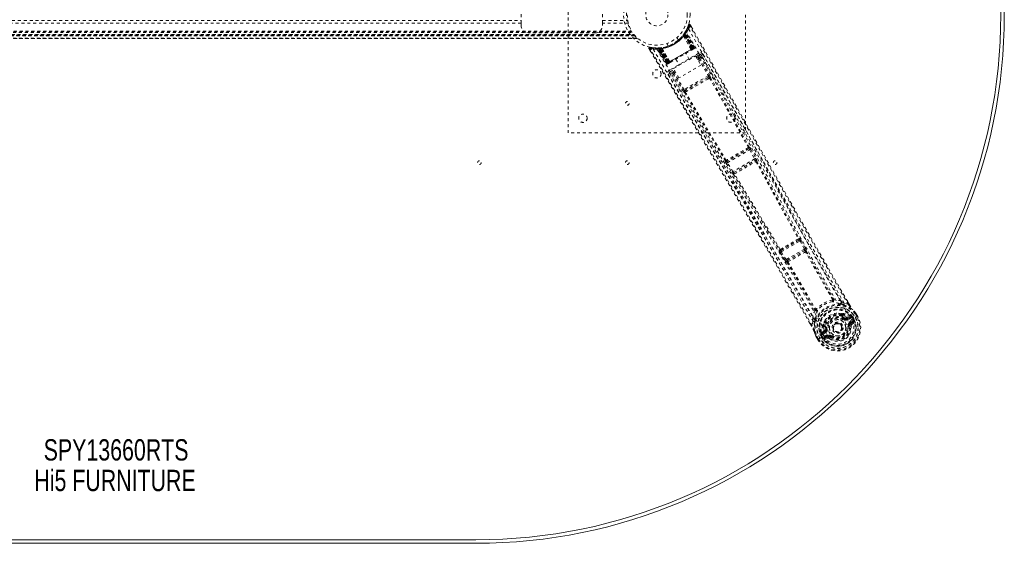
# Model space of a CAD drawing. Header units: inches. Extents: x 13.9 to 73.4, y 20.6 to 56.4.
# Tile 3 of 4: x 40.1 to 73.4, y 20.6 to 38.3. Entities that reach past the tile are written whole.
import ezdxf

# ---------------------------------------------------------------- set-up
doc = ezdxf.new("R2010")
doc.units = ezdxf.units.IN
doc.header["$MEASUREMENT"] = 0
doc.linetypes.add('SLD-Dashed', pattern=[0.075, 0.05, -0.025])
doc.linetypes.add('SLD-Solid', pattern=[0])
doc.layers.add('HI5-SYMBOLTEXT', color=5, linetype='SLD-Solid')
doc.styles.add('SLDTEXTSTYLE0', font='TXT', dxfattribs={"width": 0.75})

# ---------------------------------------------------------------- blocks, each defined once
blk = doc.blocks.new('SW_NOTE_0')
at = {"layer": 'HI5-SYMBOLTEXT', "color": 0, "char_height": 0.72, "attachment_point": 1, "style": 'SLDTEXTSTYLE0'}
for s, insert in [('SPY13660RTS', (0, 0.928)), ('Hi5 FURNITURE', (-0.316, -0.107))]:
    blk.add_mtext(s, dxfattribs=dict(at, insert=insert))

msp = doc.modelspace()

# ---------------------------------------------------------------- linework, layer by layer
at = {"color": 7, "linetype": 'SLD-Dashed', "lineweight": 0}
for p, q in [((58.636, 34.489), (58.636, 42.489)), ((64.636, 42.489), (64.636, 34.489)), ((57.046, 38.208), (57.046, 38.771)), ((59.796, 38.208), (59.796, 38.771)), ((30.226, 38.292), (57.046, 38.292)), ((57.046, 38.208), (30.226, 38.208)), ((57.046, 38.124), (57.046, 38.208)), ((59.796, 38.292), (60.653, 38.292)), ((60.672, 38.208), (59.796, 38.208)), ((59.796, 38.208), (59.796, 38.124)), ((62.657, 38.012), (62.6, 37.906)), ((62.709, 38.144), (62.662, 38.023)), ((62.764, 38.149), (62.738, 38.135)), ((62.806, 38.075), (62.764, 38.149)), ((26.295, 37.684), (60.976, 37.684)), ((60.975, 37.684), (26.297, 37.684)), ((26.297, 37.684), (60.974, 37.684)), ((60.963, 37.696), (26.309, 37.696)), ((60.892, 37.774), (26.379, 37.774)), ((26.379, 37.774), (60.892, 37.774)), ((26.383, 37.779), (60.888, 37.779)), ((26.384, 37.78), (60.887, 37.78)), ((60.885, 37.783), (26.386, 37.783)), ((26.386, 37.783), (60.885, 37.783)), ((60.876, 37.795), (26.396, 37.795)), ((60.872, 37.799), (26.399, 37.799)), ((26.4, 37.801), (60.871, 37.801)), ((26.402, 37.803), (60.869, 37.803)), ((26.419, 37.825), (60.853, 37.825)), ((26.463, 37.891), (60.808, 37.891)), ((26.479, 37.916), (60.793, 37.916)), ((26.489, 37.934), (60.782, 37.934)), ((59.546, 37.874), (57.296, 37.874)), ((62.362, 37.631), (62.314, 37.714)), ((62.523, 37.793), (62.521, 37.791)), ((62.539, 37.771), (62.537, 37.769)), ((62.794, 37.315), (62.537, 37.769)), ((62.539, 37.771), (62.796, 37.315)), ((62.549, 37.828), (62.572, 37.811)), ((62.551, 37.831), (62.568, 37.855)), ((62.551, 37.831), (62.575, 37.814)), ((62.563, 37.848), (62.56, 37.844)), ((62.56, 37.844), (62.584, 37.827)), ((62.604, 37.883), (62.562, 37.818)), ((62.562, 37.817), (62.562, 37.818)), ((62.562, 37.818), (62.822, 37.331)), ((62.821, 37.33), (62.562, 37.817)), ((62.564, 37.849), (62.563, 37.848)), ((62.563, 37.848), (62.586, 37.831)), ((62.604, 37.912), (62.564, 37.849)), ((62.568, 37.855), (62.571, 37.86)), ((62.568, 37.855), (62.592, 37.839)), ((62.571, 37.86), (62.576, 37.868)), ((62.571, 37.86), (62.595, 37.844)), ((62.572, 37.811), (62.843, 37.343)), ((62.845, 37.345), (62.575, 37.814)), ((62.858, 37.352), (62.584, 37.827)), ((62.586, 37.831), (62.862, 37.354)), ((62.595, 37.844), (62.592, 37.839)), ((62.592, 37.839), (62.869, 37.358)), ((62.6, 37.874), (62.595, 37.872)), ((62.873, 37.361), (62.595, 37.844)), ((62.879, 37.36), (62.602, 37.886)), ((62.879, 37.364), (62.604, 37.883)), ((62.623, 37.944), (62.615, 37.93)), ((62.622, 37.915), (62.615, 37.902)), ((62.895, 37.374), (62.615, 37.902)), ((62.907, 37.38), (62.622, 37.915)), ((61.366, 37.342), (61.409, 37.27)), ((61.524, 37.372), (61.398, 37.387)), ((61.63, 37.362), (61.615, 37.362)), ((61.655, 37.348), (61.639, 37.348)), ((61.961, 36.834), (61.639, 37.348)), ((61.726, 37.365), (61.651, 37.362)), ((61.972, 36.841), (61.655, 37.348)), ((61.676, 37.351), (61.992, 36.848)), ((61.753, 37.351), (61.677, 37.348)), ((61.988, 36.85), (61.677, 37.348)), ((61.715, 37.336), (61.713, 37.365)), ((61.713, 37.365), (61.719, 37.365)), ((61.715, 37.336), (61.994, 36.853)), ((61.721, 37.336), (61.715, 37.336)), ((61.721, 37.336), (61.719, 37.365)), ((61.999, 36.856), (61.721, 37.336)), ((61.727, 37.366), (61.726, 37.365)), ((61.733, 37.366), (61.728, 37.366)), ((61.73, 37.337), (61.728, 37.366)), ((62.006, 36.86), (61.73, 37.337)), ((61.735, 37.337), (61.733, 37.366)), ((61.735, 37.337), (62.009, 36.862)), ((61.748, 37.367), (61.752, 37.368)), ((61.751, 37.339), (61.748, 37.367)), ((61.751, 37.339), (62.022, 36.869)), ((61.755, 37.339), (61.752, 37.368)), ((61.753, 37.351), (61.755, 37.351)), ((62.046, 36.883), (61.753, 37.351)), ((61.755, 37.351), (62.047, 36.884)), ((62.025, 36.871), (61.755, 37.339)), ((61.798, 37.374), (61.795, 37.373)), ((61.808, 37.349), (61.806, 37.349)), ((62.073, 36.897), (61.806, 37.349)), ((61.808, 37.349), (62.073, 36.899)), ((61.968, 37.514), (62.016, 37.431)), ((62.869, 37.358), (61.999, 36.856)), ((62.009, 36.862), (62.858, 37.352)), ((62.843, 37.343), (62.025, 36.871)), ((62.794, 37.315), (62.796, 37.315)), ((62.81, 37.291), (62.868, 37.324)), ((62.822, 37.331), (62.821, 37.33)), ((62.822, 37.331), (62.879, 37.364)), ((62.843, 37.343), (62.845, 37.345)), ((62.872, 37.327), (62.876, 37.329)), ((62.883, 37.333), (62.887, 37.335)), ((62.887, 37.335), (62.886, 37.337)), ((62.894, 37.339), (62.894, 37.339)), ((62.895, 37.374), (62.907, 37.38)), ((62.895, 37.34), (62.898, 37.342)), ((63.048, 37.187), (62.058, 36.615)), ((62.197, 36.669), (62.943, 37.099)), ((62.279, 36.985), (62.396, 36.783)), ((62.733, 36.978), (62.617, 37.18)), ((62.943, 37.099), (63.126, 36.782)), ((62.961, 37.067), (63.078, 37.135)), ((62.99, 37.018), (63.027, 37.039)), ((63.012, 36.979), (63.049, 37)), ((63.049, 37), (63.373, 36.425)), ((63.088, 37.022), (63.412, 36.447)), ((63.14, 37.118), (63.128, 37.131)), ((63.14, 37.116), (63.135, 37.124)), ((63.141, 37.114), (63.14, 37.116)), ((63.542, 36.406), (63.141, 37.115)), ((61.961, 36.834), (61.972, 36.841)), ((61.988, 36.85), (62.046, 36.883)), ((61.998, 36.823), (62.002, 36.824)), ((62.009, 36.829), (62.013, 36.831)), ((62.021, 36.835), (62.024, 36.837)), ((62.022, 36.869), (62.025, 36.871)), ((62.028, 36.84), (62.086, 36.873)), ((62.047, 36.884), (62.046, 36.883)), ((62.073, 36.897), (62.073, 36.899)), ((62.088, 36.563), (62.216, 36.637)), ((62.38, 36.352), (62.197, 36.669)), ((63.126, 36.782), (62.38, 36.352)), ((62.066, 36.518), (62.072, 36.501)), ((62.068, 36.508), (62.073, 36.499)), ((62.073, 36.499), (62.074, 36.498)), ((62.074, 36.498), (62.487, 35.797)), ((62.18, 36.498), (62.219, 36.521)), ((62.18, 36.498), (62.516, 35.93)), ((62.244, 36.587), (62.196, 36.56)), ((62.267, 36.548), (62.219, 36.521)), ((62.555, 35.953), (62.219, 36.521)), ((63.373, 36.425), (62.555, 35.953)), ((63.346, 36.358), (62.626, 35.943)), ((63.387, 36.382), (63.346, 36.358)), ((63.378, 36.323), (63.42, 36.348)), ((62.626, 35.943), (62.585, 35.919)), ((62.598, 35.873), (62.641, 35.897)), ((64.636, 34.489), (58.636, 34.489)), ((64.764, 34.016), (64.758, 34.015)), ((64.747, 33.956), (64.006, 33.528)), ((64.022, 33.485), (64.776, 33.921)), ((64.741, 33.955), (64.747, 33.956)), ((64.776, 33.921), (64.943, 33.61)), ((64.815, 33.942), (64.982, 33.631)), ((63.949, 33.548), (63.945, 33.543)), ((63.984, 33.462), (64.17, 33.162)), ((64.006, 33.528), (64.01, 33.533)), ((64.208, 33.185), (64.022, 33.485)), ((64.943, 33.61), (64.208, 33.185)), ((64.242, 33.153), (64.954, 33.564)), ((64.954, 33.564), (64.954, 33.564)), ((65.015, 33.546), (65.016, 33.546)), ((64.226, 33.091), (64.227, 33.091)), ((64.242, 33.153), (64.242, 33.153)), ((66.446, 30.87), (65.829, 30.514)), ((65.843, 30.47), (66.477, 30.836)), ((66.433, 30.867), (66.446, 30.87)), ((66.45, 30.927), (66.463, 30.929)), ((66.477, 30.836), (66.621, 30.563)), ((66.516, 30.857), (66.66, 30.583)), ((65.778, 30.539), (65.769, 30.529)), ((65.805, 30.446), (65.97, 30.185)), ((65.829, 30.514), (65.838, 30.524)), ((66.008, 30.209), (65.843, 30.47)), ((66.621, 30.563), (66.008, 30.209)), ((66.046, 30.179), (66.628, 30.515)), ((66.628, 30.515), (66.627, 30.514)), ((66.66, 30.583), (66.675, 30.553)), ((66.689, 30.495), (66.689, 30.496)), ((65.97, 30.185), (65.989, 30.157)), ((66.031, 30.116), (66.032, 30.116)), ((66.047, 30.179), (66.046, 30.179)), ((67.865, 28.803), (67.972, 28.736)), ((68.113, 28.684), (67.972, 28.736)), ((68.138, 28.698), (68.087, 28.786)), ((68.14, 28.698), (68.089, 28.786)), ((67.878, 28.383), (67.897, 28.374)), ((67.91, 28.318), (67.899, 28.337)), ((67.917, 28.353), (67.928, 28.334)), ((68.4, 28.273), (68.342, 28.373)), ((68.368, 28.388), (68.365, 28.391)), ((68.426, 28.285), (68.367, 28.387)), ((68.427, 28.287), (68.368, 28.388)), ((66.864, 27.961), (66.819, 28.038)), ((66.82, 28.039), (66.864, 27.962)), ((66.914, 28.125), (66.889, 27.977)), ((66.914, 28.125), (66.91, 28.252)), ((67.265, 28.009), (67.267, 28.03)), ((67.273, 27.982), (67.284, 27.962)), ((67.296, 27.989), (67.307, 27.97)), ((67.975, 28.202), (67.993, 28.226)), ((67.993, 28.226), (68.005, 28.22)), ((68.061, 28.218), (68.186, 28.261)), ((68.061, 28.218), (68.074, 28.196)), ((68.182, 28.297), (68.072, 28.258)), ((68.186, 28.261), (68.074, 28.196)), ((68.201, 28.235), (68.089, 28.17)), ((68.15, 28.065), (68.25, 28.123)), ((68.165, 28.039), (68.265, 28.097)), ((68.175, 28.021), (68.165, 28.039)), ((68.265, 28.097), (68.175, 28.021)), ((68.182, 28.297), (68.196, 28.293)), ((68.201, 28.291), (68.196, 28.293)), ((68.219, 28.273), (68.225, 28.262)), ((68.233, 28.259), (68.219, 28.273)), ((68.219, 28.001), (68.31, 28.081)), ((68.222, 28.169), (68.352, 28.244)), ((68.225, 28.262), (68.264, 28.195)), ((68.258, 28.275), (68.234, 28.259)), ((68.269, 28.198), (68.234, 28.259)), ((68.258, 28.275), (68.259, 28.275)), ((68.259, 28.275), (68.295, 28.212)), ((68.264, 28.195), (68.269, 28.198)), ((68.352, 28.244), (68.357, 28.247)), ((68.357, 28.247), (68.377, 28.258)), ((68.377, 28.258), (68.423, 28.285)), ((68.423, 28.285), (68.426, 28.287)), ((67.197, 27.66), (67.17, 27.647)), ((67.17, 27.647), (67.17, 27.647)), ((67.206, 27.584), (67.17, 27.647)), ((67.186, 27.709), (67.185, 27.704)), ((67.186, 27.709), (67.189, 27.724)), ((67.278, 27.8), (67.189, 27.724)), ((67.189, 27.724), (67.189, 27.724)), ((67.189, 27.724), (67.189, 27.724)), ((67.192, 27.68), (67.198, 27.669)), ((67.197, 27.661), (67.192, 27.68)), ((67.197, 27.66), (67.232, 27.599)), ((67.198, 27.669), (67.237, 27.601)), ((67.219, 27.703), (67.319, 27.789)), ((67.331, 27.767), (67.219, 27.703)), ((67.346, 27.742), (67.234, 27.677)), ((67.319, 27.789), (67.331, 27.767)), ((67.345, 27.838), (67.346, 27.852)), ((67.346, 27.852), (67.375, 27.856)), ((67.612, 27.825), (67.605, 27.838)), ((67.617, 27.817), (67.612, 27.825)), ((68.145, 27.953), (68.121, 27.95)), ((68.144, 27.962), (68.145, 27.953)), ((68.203, 27.961), (68.145, 27.953)), ((67.016, 27.612), (67.018, 27.609)), ((67.076, 27.507), (67.018, 27.609)), ((67.019, 27.609), (67.078, 27.507)), ((67.044, 27.623), (67.101, 27.523)), ((67.076, 27.507), (67.08, 27.509)), ((67.08, 27.509), (67.125, 27.536)), ((67.125, 27.536), (67.145, 27.548)), ((67.145, 27.548), (67.15, 27.551)), ((67.15, 27.551), (67.281, 27.626)), ((67.206, 27.584), (67.206, 27.584)), ((67.237, 27.601), (67.232, 27.599)), ((67.281, 27.626), (67.281, 27.626)), ((67.306, 27.578), (67.407, 27.636)), ((67.313, 27.505), (67.428, 27.544)), ((67.321, 27.552), (67.422, 27.61)), ((67.432, 27.592), (67.321, 27.552)), ((67.432, 27.592), (67.422, 27.61)), ((67.506, 27.584), (67.498, 27.59)), ((67.52, 27.604), (67.506, 27.584))]:
    msp.add_line(p, q, dxfattribs=at)
at = {"color": 7, "linetype": 'SLD-Solid', "lineweight": 15}
for p, q in [((55.511, 20.732), (31.761, 20.732)), ((31.761, 20.732), (55.511, 20.732)), ((55.511, 20.614), (31.761, 20.614))]:
    msp.add_line(p, q, dxfattribs=at)
at = {"color": 7, "linetype": 'SLD-Dashed', "lineweight": 0, "flags": 128}
for points in [[(62.708, 38.009), (63.498, 36.628), (64.277, 35.243), (65.044, 33.854), (65.802, 32.464), (66.396, 31.376), (66.994, 30.294), (67.601, 29.223), (68.221, 28.169)], [(62.761, 38.148), (62.756, 38.153), (62.749, 38.158), (62.741, 38.161), (62.733, 38.162), (62.726, 38.161), (62.719, 38.158), (62.714, 38.153), (62.71, 38.146)], [(68.113, 28.684), (67.705, 29.388), (67.281, 30.124), (66.842, 30.89), (66.444, 31.587), (66.187, 32.036), (65.919, 32.507), (65.64, 33), (65.362, 33.49), (65.122, 33.915), (64.803, 34.478), (64.464, 35.077), (64.106, 35.712), (63.773, 36.301), (62.738, 38.135)], [(68.089, 28.786), (66.783, 31.053), (65.44, 33.414), (64.1, 35.783), (62.764, 38.149)], [(61.398, 37.384), (61.39, 37.384), (61.382, 37.382), (61.374, 37.378), (61.368, 37.373), (61.364, 37.367), (61.362, 37.359), (61.363, 37.352), (61.365, 37.345)], [(61.366, 37.343), (61.367, 37.342), (61.368, 37.343), (61.374, 37.347), (61.382, 37.352), (61.387, 37.355), (61.392, 37.358)], [(66.819, 28.038), (65.503, 30.313), (64.129, 32.658), (62.748, 35.001), (61.366, 37.343)], [(61.392, 37.358), (61.394, 37.369), (61.397, 37.379), (61.398, 37.385), (61.398, 37.387)], [(66.889, 27.977), (66.521, 28.617), (66.13, 29.292), (65.717, 30.004), (65.281, 30.752), (64.879, 31.44), (64.459, 32.155), (64.363, 32.32), (64.265, 32.486), (64.167, 32.653), (64.099, 32.768), (64.033, 32.88), (63.965, 32.996), (63.893, 33.118), (63.663, 33.509), (63.406, 33.943), (63.124, 34.422), (62.946, 34.724), (62.756, 35.045), (62.552, 35.392), (62.361, 35.715), (62.111, 36.138), (61.89, 36.513), (61.696, 36.842), (61.53, 37.123), (61.392, 37.358)], [(61.516, 37.321), (62.316, 35.946), (63.127, 34.579), (63.946, 33.22), (64.77, 31.868), (65.416, 30.81), (66.054, 29.751), (66.678, 28.69), (67.281, 27.626)], [(61.789, 37.374), (61.604, 37.362), (61.562, 37.367)], [(61.625, 37.36), (61.636, 37.353), (61.647, 37.344)], [(61.637, 37.353), (61.641, 37.349), (61.641, 37.348)], [(61.638, 37.327), (62.437, 35.957), (63.247, 34.594), (64.067, 33.24), (64.891, 31.893), (65.537, 30.838), (66.175, 29.782), (66.797, 28.723), (67.397, 27.659)], [(61.67, 37.362), (61.677, 37.363), (61.713, 37.365)], [(61.672, 37.354), (61.676, 37.349), (61.677, 37.348)], [(62.073, 36.899), (62.252, 37.002), (62.434, 37.107), (62.615, 37.212), (62.794, 37.315)], [(62.796, 37.315), (62.816, 37.31), (62.821, 37.309)], [(62.821, 37.309), (62.823, 37.32), (62.821, 37.33)], [(62.879, 37.364), (62.879, 37.364), (62.878, 37.363), (62.875, 37.362), (62.87, 37.359), (62.865, 37.356), (62.859, 37.353), (62.852, 37.349), (62.845, 37.345)], [(62.862, 37.354), (62.874, 37.361), (62.885, 37.368), (62.892, 37.372), (62.895, 37.374)], [(62.907, 37.38), (62.905, 37.379), (62.897, 37.375), (62.886, 37.368), (62.873, 37.361)], [(62.875, 37.33), (62.879, 37.332), (62.881, 37.332), (62.882, 37.333), (62.882, 37.333)], [(62.876, 37.329), (62.879, 37.331), (62.881, 37.332), (62.883, 37.333), (62.884, 37.334)], [(62.088, 36.874), (62.267, 36.977), (62.448, 37.082), (62.63, 37.187), (62.808, 37.29)], [(63.078, 37.135), (63.072, 37.098), (63.027, 37.039)], [(63.027, 37.039), (63.027, 37.038), (63.029, 37.036), (63.031, 37.032), (63.034, 37.027), (63.037, 37.021), (63.041, 37.015), (63.045, 37.008), (63.049, 37)], [(63.078, 37.135), (63.075, 37.139), (63.069, 37.151), (63.059, 37.167), (63.048, 37.187)], [(63.088, 37.022), (63.084, 37.02), (63.075, 37.015), (63.063, 37.008), (63.049, 37)], [(63.088, 37.022), (63.134, 37.081), (63.139, 37.114)], [(67.865, 28.803), (66.279, 31.568), (64.707, 34.341), (63.14, 37.118)], [(67.972, 28.736), (67.602, 29.377), (67.217, 30.046), (66.818, 30.743), (66.439, 31.408), (66.055, 32.082), (65.672, 32.757), (65.3, 33.415), (64.943, 34.046), (64.611, 34.635), (64.239, 35.293), (63.89, 35.912), (63.547, 36.519), (63.192, 37.148)], [(61.994, 36.853), (61.981, 36.846), (61.97, 36.839), (61.963, 36.835), (61.961, 36.834)], [(61.972, 36.841), (61.975, 36.842), (61.983, 36.847), (61.993, 36.853), (62.006, 36.86)], [(62.022, 36.869), (62.015, 36.865), (62.008, 36.862), (62.002, 36.858), (61.997, 36.855), (61.993, 36.853), (61.99, 36.851), (61.988, 36.85), (61.988, 36.85)], [(61.988, 36.85), (61.992, 36.844), (61.994, 36.843)], [(62.003, 36.825), (62.002, 36.825), (62.003, 36.826), (62.005, 36.827), (62.008, 36.83)], [(62.013, 36.831), (62.013, 36.831), (62.015, 36.832), (62.018, 36.834), (62.021, 36.835)], [(62.014, 36.832), (62.014, 36.832), (62.015, 36.832), (62.017, 36.834), (62.02, 36.837)], [(62.027, 36.839), (62.029, 36.84), (62.03, 36.84)], [(62.047, 36.884), (62.055, 36.877), (62.065, 36.873)], [(62.073, 36.897), (62.067, 36.877), (62.065, 36.873)], [(62.02, 36.471), (62.211, 36.147), (62.429, 35.778), (62.668, 35.373), (62.884, 35.007), (62.997, 34.816), (63.11, 34.624), (63.223, 34.432), (63.352, 34.215), (63.481, 33.995), (63.607, 33.782), (63.863, 33.348), (64.1, 32.945), (64.319, 32.573), (64.534, 32.209), (64.782, 31.786), (65.208, 31.061), (65.636, 30.329), (66.078, 29.571), (66.506, 28.832), (66.914, 28.125)], [(62.058, 36.615), (62.069, 36.596), (62.079, 36.579), (62.085, 36.568), (62.088, 36.563)], [(62.072, 36.501), (62.106, 36.488), (62.18, 36.498)], [(62.072, 36.501), (63.692, 33.755), (65.309, 31.007), (66.91, 28.252)], [(62.196, 36.56), (62.122, 36.55), (62.088, 36.563)], [(62.196, 36.56), (62.197, 36.559), (62.198, 36.556), (62.2, 36.553), (62.203, 36.548), (62.206, 36.542), (62.21, 36.535), (62.214, 36.528), (62.219, 36.521)], [(63.346, 36.358), (63.169, 36.256), (62.991, 36.153), (62.808, 36.047), (62.626, 35.943)], [(63.378, 36.323), (63.195, 36.217), (63.009, 36.11), (62.824, 36.003), (62.641, 35.897)], [(63.412, 36.447), (63.408, 36.445), (63.399, 36.44), (63.387, 36.433), (63.373, 36.425)], [(63.387, 36.382), (63.404, 36.387), (63.417, 36.386)], [(63.42, 36.348), (64.079, 35.174), (64.73, 33.996)], [(63.448, 36.366), (64.107, 35.192), (64.758, 34.015)], [(62.555, 35.953), (62.541, 35.945), (62.529, 35.937), (62.52, 35.932), (62.516, 35.93)], [(62.569, 35.858), (63.256, 34.7), (63.949, 33.548)], [(63.98, 33.563), (63.286, 34.716), (62.598, 35.873)], [(64.267, 35.03), (64.966, 33.76), (65.72, 32.372), (66.312, 31.285), (66.907, 30.205), (67.513, 29.136), (68.135, 28.084)], [(64.815, 33.942), (64.814, 33.941), (64.811, 33.94), (64.807, 33.938), (64.802, 33.935), (64.797, 33.932), (64.79, 33.928), (64.783, 33.925), (64.776, 33.921)], [(64.022, 33.485), (64.015, 33.481), (64.008, 33.477), (64.002, 33.473), (63.997, 33.47), (63.992, 33.467), (63.988, 33.464), (63.986, 33.463), (63.984, 33.462)], [(64.982, 33.631), (64.981, 33.63), (64.978, 33.629), (64.974, 33.627), (64.969, 33.624), (64.964, 33.621), (64.957, 33.618), (64.95, 33.614), (64.943, 33.61)], [(64.982, 33.631), (64.998, 33.601), (64.998, 33.599)], [(64.987, 33.527), (65.704, 32.213), (66.421, 30.905)], [(65.002, 33.561), (65.004, 33.56), (65.015, 33.546)], [(65.015, 33.546), (65.733, 32.234), (66.45, 30.927)], [(64.208, 33.185), (64.201, 33.181), (64.194, 33.177), (64.188, 33.173), (64.182, 33.17), (64.178, 33.167), (64.174, 33.164), (64.171, 33.163), (64.17, 33.162)], [(64.17, 33.162), (64.188, 33.134), (64.189, 33.132)], [(64.227, 33.091), (65.005, 31.813), (65.778, 30.539)], [(65.811, 30.553), (65.037, 31.828), (64.258, 33.106)], [(66.446, 30.87), (66.452, 30.869), (66.46, 30.862), (66.469, 30.851), (66.473, 30.844), (66.477, 30.836)], [(66.516, 30.857), (66.515, 30.856), (66.512, 30.854), (66.508, 30.852), (66.503, 30.85), (66.497, 30.847), (66.491, 30.843), (66.484, 30.84), (66.477, 30.836)], [(65.843, 30.47), (65.836, 30.466), (65.83, 30.462), (65.824, 30.458), (65.818, 30.454), (65.814, 30.451), (65.81, 30.449), (65.807, 30.447), (65.805, 30.446)], [(65.843, 30.47), (65.838, 30.477), (65.834, 30.484), (65.829, 30.498), (65.827, 30.508), (65.829, 30.514)], [(66.66, 30.583), (66.656, 30.581), (66.647, 30.576), (66.634, 30.57), (66.621, 30.563)], [(66.621, 30.563), (66.625, 30.555), (66.628, 30.547), (66.631, 30.532), (66.631, 30.521), (66.63, 30.517), (66.628, 30.515), (66.628, 30.515)], [(67.582, 28.855), (67.117, 29.66), (66.66, 30.473)], [(66.689, 30.495), (67.146, 29.683), (67.609, 28.878)], [(66.008, 30.209), (66.001, 30.204), (65.995, 30.2), (65.989, 30.196), (65.983, 30.193), (65.978, 30.19), (65.975, 30.188), (65.972, 30.186), (65.97, 30.185)], [(66.032, 30.116), (66.507, 29.315), (66.972, 28.511)], [(66.066, 30.13), (66.541, 29.327), (67.007, 28.523)], [(67.578, 28.84), (67.587, 28.835), (67.596, 28.832), (67.605, 28.833), (67.612, 28.837), (67.617, 28.844), (67.619, 28.852), (67.619, 28.862), (67.615, 28.872)], [(67.578, 28.84), (67.582, 28.847), (67.583, 28.851), (67.582, 28.853), (67.582, 28.855)], [(67.865, 28.803), (67.743, 28.846), (67.615, 28.872)], [(67.829, 28.709), (67.817, 28.712), (67.809, 28.714)], [(67.956, 28.68), (68.105, 28.623), (68.251, 28.529)], [(68.14, 28.698), (68.14, 28.698), (68.139, 28.698), (68.137, 28.697), (68.133, 28.695), (68.129, 28.693), (68.124, 28.69), (68.118, 28.687), (68.113, 28.684)], [(66.975, 28.502), (66.933, 28.379), (66.91, 28.252)], [(66.975, 28.502), (66.982, 28.494), (66.99, 28.489), (66.998, 28.487), (67.007, 28.488), (67.014, 28.492), (67.019, 28.499), (67.021, 28.508), (67.021, 28.518)], [(67.007, 28.523), (67.008, 28.521), (67.009, 28.52), (67.013, 28.519), (67.021, 28.518)], [(67.878, 28.383), (67.783, 28.397), (67.726, 28.395)], [(67.928, 28.334), (67.98, 28.306), (68.037, 28.264)], [(68.258, 28.521), (68.255, 28.525), (68.251, 28.529)], [(68.365, 28.391), (68.311, 28.462), (68.251, 28.529)], [(68.368, 28.388), (68.309, 28.464), (68.258, 28.521)], [(68.365, 28.391), (68.365, 28.391), (68.363, 28.389), (68.361, 28.388), (68.358, 28.385), (68.354, 28.383), (68.351, 28.38), (68.346, 28.376), (68.342, 28.373)], [(68.342, 28.373), (68.348, 28.376), (68.353, 28.379), (68.358, 28.382), (68.362, 28.384), (68.365, 28.386), (68.367, 28.387), (68.368, 28.388), (68.368, 28.388)], [(66.889, 27.977), (66.884, 27.974), (66.878, 27.971), (66.873, 27.968), (66.869, 27.965), (66.866, 27.963), (66.864, 27.962), (66.863, 27.961), (66.864, 27.961)], [(66.971, 28.111), (66.946, 27.954), (66.954, 27.78)], [(67.015, 28.256), (67.013, 28.248), (67.009, 28.235)], [(67.333, 28.167), (67.302, 28.119), (67.267, 28.03)], [(68.135, 28.084), (68.169, 28.014), (68.187, 27.937), (68.188, 27.857), (68.172, 27.777), (68.14, 27.702), (68.093, 27.633), (68.035, 27.573), (67.966, 27.525), (67.89, 27.49), (67.809, 27.469), (67.726, 27.463), (67.644, 27.473), (67.567, 27.499), (67.498, 27.54), (67.441, 27.594), (67.397, 27.659)], [(67.993, 28.226), (67.94, 28.265), (67.892, 28.292)], [(67.957, 28.179), (67.961, 28.183), (67.964, 28.188), (67.967, 28.192), (67.97, 28.195), (67.972, 28.198), (67.974, 28.2), (67.975, 28.202), (67.975, 28.202)], [(68.037, 28.264), (68.057, 28.256), (68.072, 28.258)], [(68.089, 28.17), (68.086, 28.175), (68.083, 28.18), (68.08, 28.184), (68.078, 28.188), (68.076, 28.192), (68.075, 28.194), (68.074, 28.196), (68.074, 28.196)], [(68.15, 28.065), (68.152, 28.06), (68.155, 28.055), (68.158, 28.05), (68.16, 28.047), (68.162, 28.043), (68.163, 28.041), (68.164, 28.039), (68.165, 28.039)], [(68.201, 28.235), (68.198, 28.24), (68.195, 28.245), (68.193, 28.249), (68.19, 28.253), (68.188, 28.256), (68.187, 28.259), (68.186, 28.26), (68.186, 28.261)], [(68.225, 28.262), (68.215, 28.247), (68.201, 28.235)], [(68.233, 28.259), (68.233, 28.259), (68.234, 28.259)], [(68.25, 28.123), (68.273, 28.13), (68.296, 28.129)], [(68.265, 28.097), (68.265, 28.097), (68.264, 28.099), (68.263, 28.102), (68.261, 28.105), (68.259, 28.109), (68.256, 28.113), (68.253, 28.118), (68.25, 28.123)], [(68.426, 28.287), (68.427, 28.287), (68.426, 28.286), (68.424, 28.285), (68.42, 28.284), (68.416, 28.281), (68.411, 28.279), (68.406, 28.276), (68.4, 28.273)], [(66.954, 27.78), (66.955, 27.775), (66.958, 27.77)], [(66.954, 27.78), (66.979, 27.704), (67.016, 27.612)], [(67.018, 27.609), (66.982, 27.697), (66.958, 27.77)], [(67.197, 27.66), (67.197, 27.66), (67.197, 27.661)], [(67.234, 27.677), (67.216, 27.67), (67.198, 27.669)], [(67.219, 27.703), (67.219, 27.702), (67.22, 27.7), (67.221, 27.698), (67.223, 27.695), (67.226, 27.691), (67.228, 27.686), (67.231, 27.682), (67.234, 27.677)], [(67.291, 27.833), (67.288, 27.811), (67.278, 27.8)], [(67.284, 27.962), (67.283, 27.903), (67.291, 27.833)], [(67.346, 27.742), (67.343, 27.746), (67.34, 27.751), (67.338, 27.756), (67.336, 27.76), (67.334, 27.763), (67.332, 27.765), (67.331, 27.767), (67.331, 27.767)], [(67.404, 27.86), (67.399, 27.859), (67.393, 27.858), (67.388, 27.857), (67.384, 27.857), (67.38, 27.856), (67.377, 27.856), (67.375, 27.856), (67.375, 27.856)], [(68.091, 27.947), (68.097, 27.947), (68.102, 27.948), (68.107, 27.949), (68.112, 27.949), (68.115, 27.95), (68.118, 27.95), (68.12, 27.95), (68.121, 27.95)], [(67.016, 27.612), (67.017, 27.613), (67.019, 27.613), (67.021, 27.614), (67.025, 27.616), (67.029, 27.617), (67.034, 27.619), (67.039, 27.621), (67.044, 27.623)], [(67.018, 27.609), (67.018, 27.608), (67.019, 27.609), (67.021, 27.61), (67.024, 27.612), (67.028, 27.614), (67.033, 27.617), (67.038, 27.62), (67.044, 27.623)], [(67.101, 27.523), (67.096, 27.52), (67.091, 27.516), (67.086, 27.513), (67.082, 27.511), (67.079, 27.509), (67.077, 27.508), (67.076, 27.507), (67.076, 27.507)], [(67.232, 27.599), (67.229, 27.597), (67.223, 27.594), (67.215, 27.589), (67.206, 27.584)], [(67.278, 27.541), (67.288, 27.562), (67.306, 27.578)], [(67.306, 27.578), (67.309, 27.573), (67.312, 27.568), (67.314, 27.563), (67.316, 27.559), (67.318, 27.556), (67.32, 27.554), (67.321, 27.552), (67.321, 27.552)], [(67.407, 27.636), (67.41, 27.631), (67.413, 27.626), (67.415, 27.622), (67.417, 27.618), (67.419, 27.615), (67.421, 27.612), (67.422, 27.61), (67.422, 27.61)], [(67.538, 27.628), (67.535, 27.623), (67.532, 27.619), (67.529, 27.614), (67.526, 27.611), (67.524, 27.608), (67.522, 27.606), (67.521, 27.604), (67.52, 27.604)]]:
    msp.add_lwpolyline(points, dxfattribs=at)
at = {"color": 7, "linetype": 'SLD-Dashed', "lineweight": 0}
for centre, radius in [((61.636, 38.489), 1.125), ((61.636, 38.489), 1.03), ((61.636, 38.489), 0.376), ((61.636, 36.489), 0.141), ((60.636, 35.489), 0.0625), ((59.136, 34.989), 0.141), ((64.136, 34.989), 0.14), ((55.636, 33.489), 0.0625), ((60.636, 33.489), 0.0625), ((65.636, 33.489), 0.0625), ((67.748, 27.903), 0.7), ((67.748, 27.903), 0.69), ((67.748, 27.903), 0.623), ((67.748, 27.903), 0.32), ((67.748, 27.903), 0.275), ((67.748, 27.903), 0.188), ((67.748, 27.903), 0.156), ((67.748, 27.903), 0.142), ((67.748, 27.903), 0.14), ((67.748, 27.903), 0.138)]:
    msp.add_circle(centre, radius, dxfattribs=at)
at = {"color": 7, "linetype": 'SLD-Solid', "lineweight": 15}
for radius in [17.875, 17.757, 17.757]:
    msp.add_arc((55.511, 38.489), radius, 270, 90, dxfattribs=at)
at = {"color": 7, "linetype": 'SLD-Dashed', "lineweight": 0}
for centre, radius, start, end in [((61.761, 38.489), 1.125, 149.3835, 210.6165), ((57.296, 38.124), 0.25, 180, 270), ((59.546, 38.124), 0.25, 270, 0), ((61.635, 38.49), 1.158, 257.8714, 342.1368), ((61.636, 38.489), 1.127, 329.5257, 334.6589), ((61.532, 38.699), 1.364, 324.4488, 329.585), ((61.643, 38.487), 1.12, 334.6373, 342.102), ((62.682, 37.994), 0.03, 30.2588, 154.0779), ((61.617, 38.525), 1.206, 334.6788, 341.8732), ((62.738, 38.135), 0.03, 29.4684, 162.1535), ((62.704, 38.08), 0.0638, 58.6084, 85.7965), ((61.756, 38.486), 1.12, 216.1683, 218.1345), ((61.736, 38.468), 1.092, 217.617, 225.7602), ((61.753, 38.483), 1.115, 218.1235, 219.4695), ((61.62, 38.517), 1.19, 270.8801, 329.1199), ((61.636, 38.489), 1.128, 270.4734, 329.5266), ((61.636, 38.488), 1.155, 274.2141, 325.7859), ((61.636, 38.488), 1.155, 274.9105, 325.0895), ((61.636, 38.488), 1.155, 275.8865, 324.1135), ((61.654, 38.458), 1.12, 277.9256, 322.0744), ((62.554, 37.8), 0.0345, 194.8384, 241.0417), ((62.553, 37.799), 0.031, 190.2238, 241.6879), ((61.897, 38.124), 0.732, 331.2375, 335.2461), ((61.851, 38.338), 0.865, 323.5532, 325.4865), ((62.646, 37.778), 0.109, 121.247, 150.4811), ((62.588, 37.831), 0.0297, 145.4508, 208.5212), ((62.589, 37.833), 0.0297, 145.5311, 208.5209), ((62.683, 37.777), 0.137, 119.4089, 143.5141), ((61.847, 38.164), 0.807, 334.366, 339.6521), ((61.854, 38.165), 0.805, 335.5285, 340.9261), ((61.822, 38.18), 0.843, 336.4906, 341.7234), ((62.63, 37.897), 0.0299, 149.2487, 208.1955), ((61.884, 38.347), 0.841, 328.7979, 330.3465), ((62.612, 37.875), 0.0429, 47.0151, 95.8223), ((62.641, 37.916), 0.0299, 150.3029, 208.0942), ((62.649, 37.93), 0.03, 151.0793, 208.0178), ((-71.477, -39.831), 155.018, 28.89665, 30.09743), ((61.392, 37.358), 0.03, 77.8463, 210.5322), ((61.614, 38.516), 1.2, 258.1036, 265.3373), ((61.635, 38.482), 1.12, 257.8961, 265.3623), ((61.542, 37.336), 0.03, 85.9278, 209.7353), ((61.506, 38.686), 1.365, 270.4173, 275.5484), ((61.636, 38.489), 1.127, 265.3425, 270.4733), ((61.614, 37.332), 0.03, 31.983, 88.9224), ((61.636, 38.48), 1.118, 268.9236, 269.8104), ((61.615, 37.291), 0.0707, 61.4577, 88.8933), ((61.636, 38.325), 0.963, 269.6259, 272.5174), ((61.63, 37.332), 0.0299, 31.9074, 89.6975), ((61.634, 38.514), 1.154, 269.9245, 273.9569), ((61.68, 37.337), 0.0429, 144.1658, 192.9962), ((61.81, 38.168), 0.837, 258.2592, 263.5256), ((61.636, 38.489), 1.127, 270.7806, 275.7094), ((61.652, 37.332), 0.0299, 31.8024, 90.7497), ((61.651, 37.332), 0.03, 46.8726, 91.2434), ((61.808, 38.141), 0.808, 259.0841, 264.4612), ((61.813, 38.151), 0.815, 260.3736, 265.6092), ((61.728, 37.336), 0.0297, 31.4769, 94.4748), ((61.73, 37.336), 0.0297, 31.4766, 94.5523), ((61.822, 38.081), 0.732, 264.7558, 268.7674), ((61.775, 37.349), 0.0311, 358.3316, 49.6365), ((61.774, 37.349), 0.0345, 358.96, 45.1608), ((62.795, 37.313), 0.0266, 300.7923, 351.4565), ((62.795, 37.317), 0.0299, 300.1856, 28.2047), ((62.462, 37.115), 0.444, 27.1759, 30.9145), ((62.465, 37.117), 0.443, 27.1706, 30.9135), ((62.494, 37.134), 0.424, 27.0464, 30.9575), ((62.846, 37.352), 0.0353, 291.8095, 20.6792), ((62.123, 36.924), 0.855, 28.4234, 30.2179), ((62.853, 37.35), 0.03, 300.0619, 28.0716), ((62.518, 37.147), 0.41, 26.9371, 30.9869), ((62.868, 37.361), 0.0315, 299.3153, 332.3652), ((62.926, 37.225), 0.119, 105.9048, 109.5565), ((62.869, 37.36), 0.03, 323.5011, 28.0141), ((62.88, 37.366), 0.03, 300.0063, 28.0053), ((62.879, 37.366), 0.0305, 320.7156, 27.6425), ((63.049, 37), 0.0451, 29.6171, 119.5741), ((63.1, 37.096), 0.105, 29.364, 120.0832), ((63.1, 37.096), 0.045, 52.0119, 119.978), ((64.587, 34.647), 2.864, 119.1593, 120.3597), ((61.987, 36.851), 0.0305, 212.3664, 279.3693), ((61.986, 36.85), 0.03, 211.9962, 299.9939), ((61.998, 36.857), 0.03, 211.982, 276.5614), ((62.013, 36.866), 0.03, 211.931, 299.9378), ((62.707, 37.261), 0.821, 209.7694, 211.6376), ((61.997, 36.858), 0.0315, 267.9484, 300.6835), ((62.357, 37.055), 0.41, 209.0074, 213.052), ((62.375, 37.065), 0.422, 209.04, 212.9695), ((62.379, 37.067), 0.423, 209.0416, 212.9683), ((62.408, 37.084), 0.442, 209.0812, 212.8373), ((62.412, 37.087), 0.443, 209.088, 212.8306), ((62.071, 36.899), 0.0299, 211.7988, 299.8123), ((62.075, 36.897), 0.0265, 248.3666, 299.3835), ((62.11, 36.524), 0.105, 119.9133, 210.6394), ((63.494, 34.001), 2.877, 119.6437, 120.8386), ((62.11, 36.524), 0.045, 120.0226, 187.9873), ((62.219, 36.521), 0.0451, 120.4256, 210.357), ((63.317, 36.3), 0.0652, 20.54, 63.5501), ((63.31, 36.38), 0.0773, 1.6249, 35.4599), ((63.352, 36.316), 0.0756, 25.3484, 61.8385), ((63.169, 36.291), 0.289, 14.9805, 32.648), ((63.414, 36.348), 0.0384, 27.0812, 85.3615), ((63.297, 36.575), 0.258, 298.4455, 305.7743), ((62.773, 36.063), 0.289, 207.3518, 225.0228), ((62.625, 35.985), 0.0773, 204.5337, 238.3873), ((62.609, 35.88), 0.0456, 121.925, 209.0015), ((62.463, 36.093), 0.258, 294.2227, 301.5574), ((62.66, 35.916), 0.075, 178.007, 214.8066), ((62.691, 35.938), 0.0652, 176.4312, 219.4402), ((82.42, 2.49), 36.133, 119.3135, 120.6865), ((64.668, 34.118), 0.136, 296.7416, 311.1109), ((64.685, 33.962), 0.0567, 353.3871, 37.5173), ((64.718, 33.994), 0.0451, 300.5808, 28.0274), ((64.724, 33.995), 0.0451, 300.5583, 28.0575), ((64.611, 33.856), 0.222, 22.8801, 46.3602), ((80.89, 5.14), 33.032, 119.2676, 120.7324), ((64.719, 33.903), 0.0601, 16.9, 61.4018), ((64.161, 33.596), 0.222, 193.6405, 217.119), ((63.984, 33.567), 0.0451, 211.9411, 299.4431), ((63.905, 33.677), 0.136, 288.8619, 303.2839), ((63.988, 33.572), 0.0451, 211.9694, 299.423), ((64.032, 33.585), 0.057, 202.6126, 246.4839), ((64.066, 33.526), 0.0601, 178.5978, 223.1), ((47.926, 62.235), 33.347, 299.2943, 300.7057), ((47.842, 62.381), 33.564, 299.2812, 300.7189), ((64.892, 33.574), 0.0626, 351.5436, 35.5171), ((64.975, 33.527), 0.0433, 52.7769, 120.219), ((64.976, 33.525), 0.0451, 28.3729, 119.3685), ((64.922, 33.502), 0.0697, 20.918, 63.062), ((64.932, 33.638), 0.125, 296.4419, 312.2385), ((64.898, 33.537), 0.118, 4.6439, 32.0165), ((64.293, 33.188), 0.118, 207.9913, 235.3617), ((64.265, 33.211), 0.0626, 204.4793, 248.4577), ((64.265, 33.114), 0.0451, 120.635, 211.6278), ((64.265, 33.114), 0.0451, 120.633, 211.6269), ((64.189, 33.208), 0.123, 287.6592, 303.6607), ((64.312, 33.15), 0.0697, 176.9333, 219.0853), ((84.624, -1.327), 37.017, 119.455, 120.5447), ((82.575, 2.221), 32.881, 119.4019, 120.5982), ((66.381, 30.987), 0.0919, 296.0235, 318.5437), ((66.372, 30.869), 0.0608, 358.309, 36.2195), ((66.41, 30.906), 0.0451, 300.8995, 27.3949), ((66.423, 30.909), 0.0451, 300.8623, 27.5155), ((66.362, 30.799), 0.165, 20.5897, 52.3715), ((65.933, 30.551), 0.165, 187.6331, 219.4057), ((65.807, 30.553), 0.0451, 212.4874, 299.1377), ((65.76, 30.629), 0.092, 281.4665, 303.9897), ((65.816, 30.563), 0.0451, 212.6, 299.1049), ((65.867, 30.578), 0.0613, 203.9465, 241.5265), ((49.643, 59.261), 33.389, 299.4253, 300.5746), ((50.003, 58.637), 32.721, 299.3989, 300.601), ((66.649, 30.474), 0.0451, 27.8504, 118.9532), ((66.579, 30.441), 0.0873, 21.8104, 56.8089), ((66.65, 30.475), 0.0451, 27.8578, 118.9587), ((66.621, 30.553), 0.0889, 296.1813, 319.6232), ((66.596, 30.503), 0.0933, 355.8716, 32.4594), ((66.072, 30.2), 0.0933, 207.5376, 244.1339), ((66.06, 30.236), 0.0588, 207.8404, 256.6296), ((66.069, 30.14), 0.0451, 121.0393, 212.1461), ((66.07, 30.14), 0.0451, 121.0424, 212.1528), ((66.016, 30.203), 0.088, 280.2483, 303.9494), ((66.134, 30.184), 0.0872, 183.1826, 218.1982), ((67.748, 27.903), 0.787, 38.3239, 201.6761), ((67.748, 27.903), 0.758, 38.3238, 201.6762), ((67.755, 27.891), 0.965, 100.5265, 139.4744), ((67.718, 27.954), 0.844, 99.7729, 140.2271), ((67.561, 28.845), 0.0608, 283.4571, 26.3328), ((67.503, 28.818), 0.0786, 336.2591, 16.6754), ((67.434, 27.91), 0.887, 65.0291, 80.8692), ((67.545, 28.925), 0.0795, 297.492, 323.947), ((67.622, 28.885), 0.0143, 206.6708, 242.4426), ((67.811, 28.775), 0.0608, 268.0315, 27.6173), ((67.406, 26.545), 2.205, 75.5692, 78.9413), ((67.348, 28.892), 0.644, 340.7385, 345.9096), ((70.929, 31.047), 3.676, 220.0106, 223.238), ((69.194, 29.274), 1.201, 208.6554, 218.8152), ((66.964, 28.59), 0.0795, 276.0591, 302.5049), ((66.96, 28.503), 0.0143, 357.5105, 33.3887), ((67.025, 28.536), 0.0608, 213.6667, 316.5439), ((67.899, 28.178), 0.888, 159.1323, 174.9688), ((67.078, 28.572), 0.0786, 223.3238, 263.7387), ((67.748, 27.903), 0.632, 36.0642, 203.9358), ((67.748, 27.903), 0.602, 36.2697, 203.7303), ((67.766, 27.871), 0.494, 76.9721, 163.028), ((67.753, 27.893), 0.453, 69.7483, 170.2507), ((67.739, 27.919), 0.476, 91.4723, 148.5267), ((67.745, 27.908), 0.411, 69.0117, 170.9883), ((67.909, 27.887), 0.497, 54.8142, 93.6303), ((67.841, 28.368), 0.0404, 337.2258, 22.6881), ((67.871, 28.32), 0.0326, 31.6537, 77.8235), ((67.9, 28.322), 0.0305, 253.9346, 24.3701), ((67.874, 28.325), 0.0371, 299.2846, 349.8197), ((67.876, 28.335), 0.0444, 25.0041, 62.702), ((67.875, 28.382), 0.0506, 298.2536, 325.6825), ((67.886, 28.363), 0.0505, 298.2743, 325.7551), ((67.963, 27.917), 0.439, 60.0689, 96.0866), ((68.342, 28.373), 0.03, 30.2178, 35.2738), ((63.434, 26.72), 3.676, 16.7621, 19.9895), ((66.961, 28.284), 0.0608, 212.3825, 331.9705), ((67.091, 28.744), 0.644, 254.0873, 259.2605), ((69.094, 27.52), 2.204, 161.058, 164.4312), ((67.748, 27.903), 0.78, 210, 29.4852), ((67.748, 27.903), 0.78, 210.5288, 29.4712), ((67.748, 27.903), 0.75, 210.4562, 29.5438), ((67.675, 27.757), 0.491, 146.1266, 185.5131), ((67.629, 27.723), 0.439, 143.934, 179.9025), ((67.748, 27.903), 0.629, 210.5445, 29.4556), ((67.748, 27.903), 0.599, 210.5443, 29.4557), ((67.31, 28.007), 0.0444, 177.3997, 214.9997), ((67.299, 28.055), 0.0404, 217.3027, 262.7825), ((67.27, 28.032), 0.0506, 274.3185, 301.7525), ((67.754, 27.892), 0.543, 209.3659, 30.634), ((67.309, 27.98), 0.0305, 215.6341, 346.0642), ((67.325, 28.005), 0.0326, 162.158, 208.3726), ((67.32, 28.005), 0.0371, 250.1714, 300.7243), ((67.802, 27.939), 0.465, 175.8374, 190.7959), ((67.748, 27.903), 0.376, 52.774, 187.226), ((67.748, 27.903), 0.346, 52.7741, 187.226), ((67.748, 27.903), 0.275, 359.9998, 180.0002), ((67.748, 27.903), 0.157, 95.1542, 140.0596), ((68.029, 28.273), 0.119, 232.7741, 299.9994), ((68.029, 28.273), 0.089, 232.774, 300), ((68.008, 28.253), 0.031, 241.5933, 20.0513), ((68.035, 28.268), 0.0567, 238.2281, 297.9774), ((68.046, 28.243), 0.0299, 301.0436, 29.0089), ((68.209, 27.962), 0.119, 120, 187.2269), ((68.209, 27.962), 0.089, 120, 187.226), ((68.015, 28.294), 0.242, 299.7354, 328.8242), ((68.216, 27.962), 0.0715, 124.7887, 179.7496), ((68.189, 27.994), 0.0301, 12.3462, 118.5783), ((68.171, 28.288), 0.0305, 299.0389, 6.1719), ((68.15, 28.224), 0.0844, 35.4083, 52.6183), ((68.249, 27.967), 0.0455, 131.3578, 187.4669), ((67.748, 27.903), 0.593, 22.3909, 29.4476), ((68.281, 28.072), 0.0299, 17.8887, 121.9558), ((68.718, 27.432), 0.887, 118.4983, 120.4125), ((68.106, 28.051), 0.206, 8.3468, 22.339), ((65.837, 27.336), 1.202, 21.1866, 31.3418), ((67.203, 27.729), 0.0305, 233.8259, 300.9617), ((67.299, 27.724), 0.115, 189.7066, 202.2676), ((67.304, 27.815), 0.0299, 210.9979, 298.9503), ((67.273, 27.875), 0.249, 271.7059, 299.8611), ((67.281, 28.013), 0.0504, 274.2193, 301.7557), ((67.315, 27.853), 0.031, 220.1638, 358.1974), ((67.289, 27.837), 0.0565, 301.9567, 1.5679), ((67.286, 27.845), 0.089, 300, 7.226), ((67.286, 27.845), 0.119, 300.0003, 7.227), ((67.466, 27.533), 0.119, 52.7746, 119.9997), ((67.748, 27.903), 0.459, 232.774, 7.226), ((67.748, 27.903), 0.275, 179.9998, 0.0002), ((67.748, 27.903), 0.4, 232.774, 7.226), ((67.748, 27.903), 0.376, 232.774, 7.226), ((67.748, 27.903), 0.346, 232.7738, 7.226), ((67.748, 27.903), 0.593, 210.5524, 217.6091), ((67.441, 27.667), 0.206, 217.6608, 231.6571), ((67.335, 27.525), 0.0299, 118.049, 222.1081), ((67.448, 27.566), 0.0301, 121.4513, 227.6177), ((67.466, 27.533), 0.089, 52.774, 120), ((67.442, 27.501), 0.0455, 52.5256, 108.6489), ((67.463, 27.528), 0.0714, 60.314, 115.2498), ((68.603, 26.713), 1.401, 141.5602, 143.9863)]:
    msp.add_arc(centre, radius, start, end, dxfattribs=at)

# ---------------------------------------------------------------- block references
at = {"layer": 'HI5-SYMBOLTEXT', "color": 5}
msp.add_blockref('SW_NOTE_0', (40.899, 23.206), dxfattribs=at)

doc.saveas('drawing.dxf')
